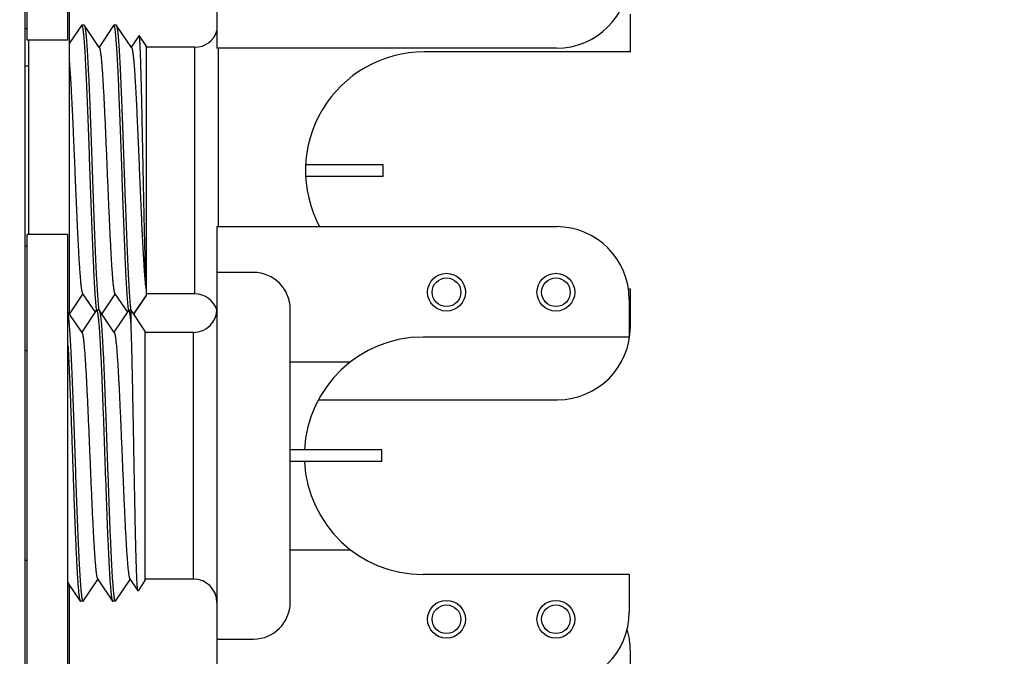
# Model space of a CAD drawing. Header units: inches. Extents: x 0.2 to 16.8, y 0.2 to 10.8.
# Tile 46 of 55: x 10.133 to 10.979, y 6.017 to 6.564. Entities that reach past the tile are written whole.
import ezdxf

# ---------------------------------------------------------------- set-up
doc = ezdxf.new("R2010")
doc.units = ezdxf.units.IN
doc.header["$LTSCALE"] = 0.935
doc.header["$MEASUREMENT"] = 0
doc.layers.get('0').update_dxf_attribs({"linetype": 'CONTINUOUS'})
doc.layers.add('02___PRT_ALL_AXES', color=7, linetype='CONTINUOUS')
doc.layers.add('DIMENSIONS', color=7, linetype='CONTINUOUS')
doc.styles.get("Standard").update_dxf_attribs({"font": 'txt', "width": 0.8})
doc.dimstyles.new('DIMSTYLE_2', dxfattribs={"dimtxt": 0.125, "dimasz": 0.18, "dimexe": 0.18, "dimexo": 0.0625, "dimgap": 0.09, "dimtad": 0, "dimtih": 1, "dimtoh": 1, "dimdec": 3, "dimzin": 4, "dimdsep": 46, "dimtxsty": 'STANDARD', "dimblk": '_FILLED', "dimblk1": '_FILLED', "dimblk2": '_FILLED', "dimcen": 0.09, "dimadec": 0, "dimazin": 0, "dimtp": 0.001, "dimtm": 0.001, "dimtfac": 1, "dimtdec": 3, "dimtofl": 0, "dimtmove": 0, "dimatfit": 3, "dimldrblk": '_FILLED', "dimfxl": 1, "dimtolj": 1, "dimtzin": 4, "dimarcsym": 0})

# ---------------------------------------------------------------- blocks, each defined once
blk = doc.blocks.new('_FILLED')
at = {"color": 0, "linetype": 'BYBLOCK'}
blk.add_solid([(0, 0), (-1, 0.1736), (-1, -0.1736)], dxfattribs=at)
blk = doc.blocks.new('*D24')
at = {"layer": 'DIMENSIONS', "color": 2, "linetype": 'CONTINUOUS'}
for p, q in [((10.02936, 8.54381), (11.80206, 8.54381)), ((11.67706, 8.54381), (11.67706, 6.13531)), ((11.67706, 3.47681), (11.67706, 5.88531)), ((10.02936, 3.47681), (11.80206, 3.47681))]:
    blk.add_line(p, q, dxfattribs=at)
at = {"layer": 'DIMENSIONS', "color": 2, "linetype": 'CONTINUOUS', "xscale": 0.18, "yscale": 0.18, "zscale": 0.18}
for p, rotation in [((11.67706, 8.54381), 90), ((11.67706, 3.47681), 270)]:
    blk.add_blockref('_FILLED', p, dxfattribs=dict(at, rotation=rotation))
at = {"layer": 'DIMENSIONS', "color": 2, "linetype": 'CONTINUOUS', "insert": (11.67706, 6.07281), "char_height": 0.125, "width": 1.325, "attachment_point": 2, "line_spacing_factor": 0.9}
blk.add_mtext('5.067{\\Ftxt.shx;\\W1.000000;\\H0.125000; }[128.7]', dxfattribs=at)

msp = doc.modelspace()

# ---------------------------------------------------------------- linework, layer by layer
at = {"color": 7, "linetype": 'CONTINUOUS'}
for p, q in [((10.13778, 8.01081), (10.13778, 4.01081)), ((10.30278, 6.93316), (10.30278, 6.53946)), ((10.65811, 6.53631), (10.65811, 6.56866)), ((10.18629, 6.55914), (10.17578, 6.54356)), ((10.18629, 6.55914), (10.18652, 6.55931)), ((10.18866, 6.55931), (10.18652, 6.55931)), ((10.18655, 6.55931), (10.18682, 6.55902)), ((10.18682, 6.55902), (10.18729, 6.55741)), ((10.18866, 6.55931), (10.18889, 6.55914)), ((10.20173, 6.54011), (10.18889, 6.55914)), ((10.21402, 6.55914), (10.20146, 6.54051)), ((10.21402, 6.55914), (10.21425, 6.55931)), ((10.2164, 6.55931), (10.21425, 6.55931)), ((10.21455, 6.55904), (10.21428, 6.55931)), ((10.21504, 6.55733), (10.21455, 6.55904)), ((10.21663, 6.55914), (10.2164, 6.55931)), ((10.22947, 6.54011), (10.21663, 6.55914)), ((10.23588, 6.55043), (10.22919, 6.54051)), ((10.23601, 6.55043), (10.23588, 6.55043)), ((10.24197, 6.5416), (10.23601, 6.55043)), ((10.24197, 6.54159), (10.24197, 6.32703)), ((10.28378, 6.54031), (10.24197, 6.54031)), ((10.59461, 6.53946), (10.30278, 6.53946)), ((10.30378, 6.53946), (10.30378, 6.38616)), ((10.44559, 6.43931), (10.37934, 6.43931)), ((10.44559, 6.42931), (10.44559, 6.43931)), ((10.44559, 6.42931), (10.37934, 6.42931)), ((10.30278, 6.38616), (10.30278, 5.99246)), ((10.30278, 6.38616), (10.59461, 6.38616)), ((10.33428, 6.34679), (10.30278, 6.34679)), ((10.24125, 6.33711), (10.24197, 6.33154)), ((10.65811, 6.29996), (10.65811, 6.33231)), ((10.1761, 6.31107), (10.18759, 6.32811)), ((10.18732, 6.32851), (10.19809, 6.31255)), ((10.20383, 6.31107), (10.21533, 6.32811)), ((10.21505, 6.32851), (10.22582, 6.31255)), ((10.24197, 6.32703), (10.2312, 6.31107)), ((10.24197, 6.32717), (10.23193, 6.31234)), ((10.28378, 6.32831), (10.24197, 6.32831)), ((10.65711, 6.32366), (10.65711, 6.29131)), ((10.18686, 6.29511), (10.17478, 6.31303)), ((10.19916, 6.31414), (10.18659, 6.29551)), ((10.19916, 6.31414), (10.19939, 6.31431)), ((10.20153, 6.31431), (10.19939, 6.31431)), ((10.19941, 6.31431), (10.19969, 6.31402)), ((10.19969, 6.31402), (10.20016, 6.31241)), ((10.20153, 6.31431), (10.20176, 6.31414)), ((10.2146, 6.29511), (10.20176, 6.31414)), ((10.22689, 6.31414), (10.21433, 6.29551)), ((10.22688, 6.31424), (10.22686, 6.31434)), ((10.22712, 6.31431), (10.22689, 6.31414)), ((10.22902, 6.31431), (10.22712, 6.31431)), ((10.22745, 6.31398), (10.22712, 6.31431)), ((10.22902, 6.30296), (10.22902, 6.31431)), ((10.24097, 6.2966), (10.22902, 6.31431)), ((10.36577, 6.06333), (10.36577, 6.3153)), ((10.23193, 6.31234), (10.23114, 6.31117)), ((10.24097, 6.29659), (10.24097, 6.08331)), ((10.28278, 6.29531), (10.24097, 6.29531)), ((10.36577, 6.27012), (10.41771, 6.27012)), ((10.39006, 6.23746), (10.59561, 6.23746)), ((10.44459, 6.19431), (10.36577, 6.19431)), ((10.44459, 6.18431), (10.44459, 6.19431)), ((10.44459, 6.18431), (10.36577, 6.18431)), ((10.36577, 6.1085), (10.41771, 6.1085)), ((10.65711, 6.08731), (10.65711, 6.05496)), ((10.17478, 6.08007), (10.18529, 6.06448)), ((10.18789, 6.06448), (10.20046, 6.08311)), ((10.20019, 6.08351), (10.21302, 6.06448)), ((10.21563, 6.06448), (10.22819, 6.08311)), ((10.22792, 6.08351), (10.23488, 6.07319)), ((10.24097, 6.08203), (10.23501, 6.07319)), ((10.24097, 6.08331), (10.24097, 6.08203)), ((10.28278, 6.08331), (10.24097, 6.08331)), ((10.23501, 6.07319), (10.23488, 6.07319)), ((10.18529, 6.06448), (10.18552, 6.06431)), ((10.18766, 6.06431), (10.18552, 6.06431)), ((10.18689, 6.06621), (10.18736, 6.06461)), ((10.18736, 6.06461), (10.18764, 6.06431)), ((10.18766, 6.06431), (10.18789, 6.06448)), ((10.21302, 6.06448), (10.21325, 6.06431)), ((10.2154, 6.06431), (10.21325, 6.06431)), ((10.21463, 6.06621), (10.2151, 6.06461)), ((10.2151, 6.06461), (10.21537, 6.06431)), ((10.21563, 6.06448), (10.2154, 6.06431)), ((10.30278, 6.03183), (10.33428, 6.03183)), ((10.65811, 5.98931), (10.65811, 6.02166))]:
    msp.add_line(p, q, dxfattribs=at)
at = {"color": 9, "linetype": 'CONTINUOUS'}
for p, q in [((10.28378, 6.32831), (10.28378, 6.54031)), ((10.28278, 6.08331), (10.28278, 6.29531))]:
    msp.add_line(p, q, dxfattribs=at)
at = {"color": 7, "linetype": 'CONTINUOUS'}
for centre in [(10.50011, 6.32981), (10.59411, 6.32981), (10.50011, 6.04881), (10.59411, 6.04881)]:
    msp.add_circle(centre, 0.01625, dxfattribs=at)
at = {"color": 9, "linetype": 'CONTINUOUS'}
for centre in [(10.50011, 6.32981), (10.59411, 6.32981), (10.50011, 6.04881), (10.59411, 6.04881)]:
    msp.add_circle(centre, 0.01231, dxfattribs=at)
at = {"color": 7, "linetype": 'CONTINUOUS'}
for centre, radius, start, end in [((10.59461, 6.60196), 0.0625, 270, 360), ((10.18652, 6.55915), 0.000158, 80.12051, 89.95344), ((10.21425, 6.55915), 0.000158, 80.01957, 89.95199), ((10.28378, 6.56031), 0.02, 270, 342.6094), ((10.59461, 6.32366), 0.0625, 0, 90), ((10.33428, 6.3153), 0.0315, 0, 90), ((10.4389, 6.35773), 0.19873, 185.62896, 185.9572), ((10.28378, 6.30831), 0.02, 18.18222, 90), ((10.19939, 6.31415), 0.000158, 80.12453, 89.95349), ((10.28278, 6.31531), 0.02, 270, 360), ((10.59561, 6.29996), 0.0625, 270, 360), ((10.47994, 6.18931), 0.102, 90, 177.11438), ((10.47994, 6.18931), 0.102, 182.88733, 270), ((10.28278, 6.06331), 0.02, 0, 90), ((10.18766, 6.06447), 0.000158, 260.12052, 269.95344), ((10.2154, 6.06447), 0.000158, 260.12052, 269.95344), ((10.33428, 6.06333), 0.0315, 270, 360), ((10.59461, 6.05496), 0.0625, 270, 360), ((10.59561, 6.02166), 0.0625, 0, 17.28186)]:
    msp.add_arc(centre, radius, start, end, dxfattribs=at)
for points, knots in [([(10.18889, 6.55914), (10.18893, 6.55909), (10.189, 6.55895), (10.1891, 6.55872), (10.18919, 6.55842), (10.18929, 6.55807), (10.18939, 6.55765), (10.18952, 6.55698), (10.18969, 6.556), (10.18988, 6.55464), (10.19007, 6.55305), (10.19026, 6.55123), (10.19045, 6.54919), (10.19065, 6.54692), (10.19092, 6.54348), (10.19125, 6.53865), (10.19163, 6.53225), (10.19201, 6.52511), (10.1924, 6.51726), (10.19278, 6.50878), (10.19317, 6.49972), (10.19355, 6.49016), (10.19394, 6.48017), (10.19446, 6.46621), (10.1951, 6.44828), (10.19587, 6.42658), (10.19663, 6.40512), (10.19739, 6.38456), (10.19804, 6.36828), (10.19857, 6.35617), (10.19896, 6.34795), (10.19934, 6.3404), (10.19973, 6.33356), (10.20011, 6.32751), (10.20044, 6.32297), (10.20071, 6.31976), (10.2009, 6.31769), (10.20109, 6.31583), (10.20123, 6.31467), (10.2013, 6.31413)], [0, 0, 0, 0, 0.000811, 0.001843, 0.003104, 0.004598, 0.006327, 0.008294, 0.012939, 0.018529, 0.025055, 0.032509, 0.040879, 0.050148, 0.060298, 0.08317, 0.109319, 0.138548, 0.170632, 0.205325, 0.242361, 0.281455, 0.322307, 0.364601, 0.452207, 0.541581, 0.629976, 0.714676, 0.793076, 0.829153, 0.86277, 0.893672, 0.92162, 0.946402, 0.967828, 0.977231, 0.985738, 0.993332, 1, 1, 1, 1]), ([(10.22903, 6.31416), (10.22896, 6.3147), (10.22883, 6.31586), (10.22863, 6.31772), (10.22844, 6.3198), (10.22817, 6.32301), (10.22784, 6.32755), (10.22746, 6.33361), (10.22707, 6.34045), (10.22669, 6.348), (10.2263, 6.35623), (10.22578, 6.36833), (10.22513, 6.38462), (10.22436, 6.40518), (10.2236, 6.42663), (10.22284, 6.44832), (10.22219, 6.46625), (10.22167, 6.4802), (10.22129, 6.49019), (10.2209, 6.49975), (10.22052, 6.5088), (10.22013, 6.51728), (10.21975, 6.52513), (10.21936, 6.53227), (10.21898, 6.53866), (10.21865, 6.54348), (10.21838, 6.54693), (10.21819, 6.54919), (10.218, 6.55124), (10.2178, 6.55306), (10.21761, 6.55464), (10.21742, 6.556), (10.21726, 6.55699), (10.21712, 6.55765), (10.21702, 6.55807), (10.21693, 6.55842), (10.21683, 6.55872), (10.21674, 6.55895), (10.21667, 6.55909), (10.21663, 6.55914)], [0, 0, 0, 0, 0.006683, 0.014291, 0.02281, 0.032227, 0.053676, 0.078479, 0.106445, 0.137362, 0.170992, 0.207077, 0.285488, 0.370188, 0.458575, 0.547934, 0.63552, 0.677803, 0.718643, 0.757725, 0.794749, 0.829431, 0.861503, 0.890722, 0.916861, 0.939724, 0.94987, 0.959135, 0.967502, 0.974953, 0.981477, 0.987065, 0.991708, 0.993675, 0.995404, 0.996897, 0.998158, 0.999189, 1, 1, 1, 1]), ([(10.18729, 6.55741), (10.18736, 6.55707), (10.18749, 6.55632), (10.18768, 6.55508), (10.18786, 6.55362), (10.18804, 6.55196), (10.18823, 6.55008), (10.18849, 6.54717), (10.1888, 6.54305), (10.18917, 6.53752), (10.18954, 6.53126), (10.18991, 6.52431), (10.19028, 6.51672), (10.19065, 6.50855), (10.19115, 6.49665), (10.19178, 6.48079), (10.19251, 6.46087), (10.19324, 6.4402), (10.19398, 6.41937), (10.19471, 6.39896), (10.19544, 6.37955), (10.19607, 6.36425), (10.19658, 6.35293), (10.19695, 6.34526), (10.19732, 6.33823), (10.19768, 6.33188), (10.19805, 6.32625), (10.19837, 6.32204), (10.19863, 6.31906), (10.19881, 6.31713), (10.199, 6.31541), (10.19913, 6.31433), (10.1992, 6.31383)], [0, 0, 0, 0, 0.004267, 0.00941, 0.015425, 0.022302, 0.030032, 0.038603, 0.058201, 0.080965, 0.106734, 0.135328, 0.166544, 0.200162, 0.235945, 0.312974, 0.395454, 0.481048, 0.567332, 0.651864, 0.73225, 0.806214, 0.840126, 0.871664, 0.900609, 0.926753, 0.949915, 0.96993, 0.978715, 0.986664, 0.993762, 1, 1, 1, 1]), ([(10.22686, 6.31434), (10.2268, 6.31486), (10.22667, 6.31598), (10.22641, 6.31849), (10.22609, 6.32212), (10.22573, 6.32707), (10.22537, 6.33277), (10.225, 6.33918), (10.22463, 6.34625), (10.22426, 6.35394), (10.22376, 6.36527), (10.22314, 6.38053), (10.22241, 6.39987), (10.22168, 6.42017), (10.22096, 6.44087), (10.22023, 6.46138), (10.2195, 6.48114), (10.21888, 6.49688), (10.21838, 6.50868), (10.21801, 6.51679), (10.21764, 6.52432), (10.21728, 6.53122), (10.21691, 6.53745), (10.21655, 6.54295), (10.21623, 6.54706), (10.21597, 6.54996), (10.21579, 6.55184), (10.21561, 6.55351), (10.21543, 6.55497), (10.21524, 6.55622), (10.21511, 6.55698), (10.21504, 6.55733)], [0, 0, 0, 0, 0.00651, 0.013868, 0.031072, 0.051504, 0.07502, 0.101461, 0.130641, 0.162359, 0.196392, 0.270441, 0.350722, 0.434995, 0.520906, 0.606058, 0.688071, 0.764658, 0.80024, 0.833679, 0.864743, 0.893213, 0.918892, 0.941604, 0.961188, 0.969767, 0.977517, 0.984423, 0.990477, 0.995672, 1, 1, 1, 1]), ([(10.24197, 6.3374), (10.2419, 6.33879), (10.24176, 6.3418), (10.24157, 6.34666), (10.24138, 6.35221), (10.24111, 6.36084), (10.24079, 6.37298), (10.24041, 6.38888), (10.24004, 6.40621), (10.23967, 6.42445), (10.2393, 6.44309), (10.23893, 6.46156), (10.23862, 6.47662), (10.23837, 6.4882), (10.23819, 6.49639), (10.23801, 6.50417), (10.23783, 6.51148), (10.23764, 6.51827), (10.23746, 6.5245), (10.23728, 6.53013), (10.23713, 6.53443), (10.237, 6.53754), (10.23691, 6.53962), (10.23682, 6.54152), (10.23673, 6.54325), (10.23664, 6.54479), (10.23655, 6.54615), (10.23646, 6.54733), (10.23638, 6.54831), (10.2363, 6.54902), (10.23624, 6.54949), (10.23619, 6.54977), (10.23615, 6.55), (10.2361, 6.55019), (10.23606, 6.55033), (10.23603, 6.5504), (10.23601, 6.55043)], [0, 0, 0, 0, 0.019504, 0.042416, 0.068535, 0.097652, 0.163973, 0.239343, 0.321484, 0.407955, 0.496226, 0.583752, 0.668049, 0.708244, 0.746759, 0.783333, 0.817714, 0.849672, 0.878992, 0.90548, 0.928965, 0.93953, 0.949291, 0.958231, 0.966335, 0.97359, 0.979986, 0.985516, 0.990171, 0.993944, 0.9955, 0.996835, 0.99795, 0.998846, 0.999527, 1, 1, 1, 1]), ([(10.20173, 6.54011), (10.20177, 6.54005), (10.20185, 6.53991), (10.20195, 6.53967), (10.20205, 6.53937), (10.20215, 6.53901), (10.20226, 6.53859), (10.2024, 6.53792), (10.20258, 6.53693), (10.20279, 6.53558), (10.20299, 6.53401), (10.2032, 6.53221), (10.20341, 6.53019), (10.20361, 6.52796), (10.2039, 6.52458), (10.20425, 6.51986), (10.20467, 6.51363), (10.20508, 6.5067), (10.20549, 6.49913), (10.20591, 6.49098), (10.20632, 6.48233), (10.20673, 6.47325), (10.20715, 6.46382), (10.2077, 6.45081), (10.20839, 6.43431), (10.20908, 6.41782), (10.20963, 6.40481), (10.21005, 6.39538), (10.21046, 6.3863), (10.21088, 6.37765), (10.21129, 6.3695), (10.2117, 6.36192), (10.21212, 6.35499), (10.21253, 6.34877), (10.21288, 6.34405), (10.21317, 6.34067), (10.21338, 6.33844), (10.21358, 6.33642), (10.21379, 6.33462), (10.214, 6.33304), (10.2142, 6.33169), (10.21438, 6.33071), (10.21453, 6.33004), (10.21463, 6.32962), (10.21473, 6.32926), (10.21484, 6.32896), (10.21494, 6.32871), (10.21501, 6.32857), (10.21505, 6.32851)], [0, 0, 0, 0, 0.000994, 0.002236, 0.003736, 0.005499, 0.007527, 0.009821, 0.015206, 0.021651, 0.029149, 0.037685, 0.04724, 0.057795, 0.069329, 0.095229, 0.124712, 0.157522, 0.193366, 0.231931, 0.272873, 0.31583, 0.36042, 0.406249, 0.499989, 0.593729, 0.639558, 0.68415, 0.727107, 0.76805, 0.806616, 0.842462, 0.875273, 0.904759, 0.93066, 0.942194, 0.952751, 0.962308, 0.970844, 0.978341, 0.984789, 0.990177, 0.992471, 0.994499, 0.996261, 0.997762, 0.999005, 1, 1, 1, 1]), ([(10.22947, 6.54011), (10.2295, 6.54006), (10.22957, 6.53994), (10.22966, 6.53974), (10.22975, 6.53949), (10.22987, 6.53907), (10.23003, 6.53844), (10.23021, 6.53754), (10.23039, 6.53646), (10.23057, 6.53522), (10.23075, 6.5338), (10.23093, 6.53221), (10.23111, 6.53045), (10.23137, 6.52779), (10.23168, 6.52406), (10.23204, 6.51914), (10.2324, 6.51364), (10.23276, 6.5076), (10.23312, 6.50105), (10.23349, 6.49406), (10.23385, 6.48665), (10.23421, 6.47889), (10.2347, 6.46798), (10.23531, 6.45387), (10.23603, 6.43663), (10.23675, 6.41932), (10.23747, 6.40243), (10.23819, 6.3864), (10.2388, 6.37379), (10.2393, 6.36446), (10.23966, 6.35814), (10.24002, 6.35235), (10.24038, 6.34711), (10.24074, 6.34247), (10.241, 6.33958), (10.24113, 6.33824)], [0, 0, 0, 0, 0.0009, 0.001999, 0.003304, 0.004818, 0.008485, 0.013007, 0.018387, 0.024619, 0.031694, 0.039601, 0.048328, 0.057865, 0.079295, 0.103746, 0.13106, 0.161046, 0.193506, 0.228217, 0.264945, 0.303439, 0.343437, 0.426852, 0.51292, 0.599303, 0.68365, 0.76367, 0.837188, 0.870877, 0.902209, 0.930971, 0.95697, 0.980029, 1, 1, 1, 1]), ([(10.17578, 6.52903), (10.17591, 6.52763), (10.17616, 6.52463), (10.17652, 6.51984), (10.17688, 6.51448), (10.17724, 6.50858), (10.17759, 6.50218), (10.17809, 6.4928), (10.17869, 6.48017), (10.1794, 6.46418), (10.18011, 6.4474), (10.18082, 6.43027), (10.18154, 6.41324), (10.18214, 6.39933), (10.18262, 6.3886), (10.18298, 6.38097), (10.18334, 6.37369), (10.1837, 6.36682), (10.18406, 6.3604), (10.18442, 6.35447), (10.18477, 6.34908), (10.18513, 6.34425), (10.18544, 6.3406), (10.18569, 6.33799), (10.18587, 6.33627), (10.18605, 6.33471), (10.18623, 6.33332), (10.1864, 6.3321), (10.18658, 6.33104), (10.18676, 6.33016), (10.18691, 6.32954), (10.18704, 6.32913), (10.18713, 6.32888), (10.18722, 6.32868), (10.18729, 6.32856), (10.18732, 6.32851)], [0, 0, 0, 0, 0.020971, 0.04494, 0.071745, 0.101212, 0.133145, 0.167332, 0.241548, 0.321891, 0.406223, 0.492304, 0.577844, 0.66057, 0.700186, 0.738282, 0.774605, 0.808916, 0.840982, 0.870597, 0.897558, 0.921693, 0.942841, 0.952251, 0.960865, 0.968671, 0.975655, 0.981807, 0.987121, 0.991593, 0.995222, 0.996722, 0.998015, 0.999105, 1, 1, 1, 1]), ([(10.20176, 6.31414), (10.2018, 6.31408), (10.20187, 6.31394), (10.20197, 6.31369), (10.20207, 6.31338), (10.20217, 6.31301), (10.20227, 6.31257), (10.20241, 6.31186), (10.20259, 6.31081), (10.20278, 6.30936), (10.20298, 6.30766), (10.20318, 6.30572), (10.20338, 6.30353), (10.20358, 6.30111), (10.20386, 6.29743), (10.2042, 6.29227), (10.2046, 6.28545), (10.205, 6.27784), (10.2054, 6.26949), (10.2058, 6.26047), (10.2062, 6.25087), (10.2066, 6.24075), (10.207, 6.23021), (10.20754, 6.21556), (10.2082, 6.19685), (10.20899, 6.17438), (10.20978, 6.15239), (10.21045, 6.13471), (10.211, 6.12136), (10.2114, 6.11214), (10.2118, 6.10355), (10.2122, 6.09568), (10.21259, 6.08858), (10.21299, 6.08232), (10.21333, 6.07765), (10.21361, 6.07437), (10.21381, 6.07226), (10.21401, 6.0704), (10.21421, 6.06878), (10.21441, 6.06741), (10.21455, 6.06658), (10.21463, 6.06621)], [0, 0, 0, 0, 0.000836, 0.001906, 0.003221, 0.004783, 0.006597, 0.008662, 0.013549, 0.019438, 0.026321, 0.034187, 0.043022, 0.052806, 0.063521, 0.087658, 0.115232, 0.14602, 0.179765, 0.216192, 0.254996, 0.295861, 0.338444, 0.382396, 0.472939, 0.564498, 0.654046, 0.738623, 0.778166, 0.815437, 0.850128, 0.881952, 0.910646, 0.935977, 0.957734, 0.967217, 0.975745, 0.983299, 0.989865, 0.995435, 1, 1, 1, 1]), ([(10.22902, 6.30296), (10.22896, 6.30369), (10.22883, 6.30508), (10.22864, 6.30706), (10.22844, 6.3088), (10.22825, 6.3103), (10.22806, 6.31157), (10.22789, 6.31247), (10.22775, 6.31307), (10.22765, 6.31343), (10.22755, 6.31372), (10.22748, 6.3139), (10.22745, 6.31398)], [0, 0, 0, 0, 0.198191, 0.376059, 0.533223, 0.669317, 0.784038, 0.877305, 0.915909, 0.949186, 0.977184, 1, 1, 1, 1]), ([(10.17478, 6.31123), (10.17485, 6.3108), (10.17498, 6.30987), (10.17517, 6.30835), (10.17536, 6.30662), (10.17562, 6.30388), (10.17595, 6.29993), (10.17632, 6.2946), (10.17669, 6.28849), (10.17707, 6.28165), (10.17744, 6.27413), (10.17782, 6.26599), (10.1782, 6.25728), (10.17871, 6.24473), (10.17934, 6.22815), (10.18009, 6.20752), (10.18084, 6.18635), (10.18158, 6.16527), (10.18233, 6.1449), (10.18296, 6.12863), (10.18348, 6.11642), (10.18385, 6.10802), (10.18423, 6.10022), (10.1846, 6.09308), (10.18498, 6.08664), (10.18535, 6.08095), (10.18567, 6.07671), (10.18594, 6.07372), (10.18613, 6.07179), (10.18631, 6.07009), (10.1865, 6.0686), (10.18669, 6.06733), (10.18682, 6.06656), (10.18689, 6.06621)], [0, 0, 0, 0, 0.00533, 0.011555, 0.018667, 0.026655, 0.045198, 0.067053, 0.092065, 0.120049, 0.150803, 0.184102, 0.219701, 0.25734, 0.337619, 0.422587, 0.509753, 0.596561, 0.680467, 0.759011, 0.795545, 0.829893, 0.8618, 0.891036, 0.917385, 0.940657, 0.960682, 0.969432, 0.977319, 0.984328, 0.99045, 0.995676, 1, 1, 1, 1]), ([(10.20016, 6.31241), (10.20023, 6.31204), (10.20038, 6.31122), (10.20058, 6.30985), (10.20077, 6.30823), (10.20097, 6.30636), (10.20117, 6.30426), (10.20145, 6.30098), (10.2018, 6.2963), (10.20219, 6.29004), (10.20259, 6.28294), (10.20299, 6.27507), (10.20339, 6.26649), (10.20379, 6.25726), (10.20433, 6.24391), (10.20501, 6.22623), (10.2058, 6.20425), (10.20659, 6.18177), (10.20725, 6.16306), (10.20779, 6.14841), (10.20819, 6.13787), (10.20859, 6.12775), (10.20899, 6.11815), (10.20939, 6.10914), (10.20979, 6.10079), (10.21019, 6.09317), (10.21059, 6.08635), (10.21093, 6.08119), (10.21121, 6.07751), (10.21141, 6.07509), (10.2116, 6.07291), (10.2118, 6.07096), (10.212, 6.06927), (10.2122, 6.06782), (10.21237, 6.06677), (10.21251, 6.06606), (10.21261, 6.06562), (10.21271, 6.06524), (10.21281, 6.06493), (10.21291, 6.06468), (10.21298, 6.06454), (10.21302, 6.06448)], [0, 0, 0, 0, 0.004565, 0.010135, 0.016702, 0.024256, 0.032784, 0.042267, 0.064025, 0.089356, 0.118051, 0.149877, 0.184568, 0.22184, 0.261384, 0.345963, 0.435512, 0.527072, 0.617616, 0.661569, 0.704152, 0.745017, 0.783821, 0.820248, 0.853992, 0.884779, 0.912352, 0.936488, 0.947202, 0.956986, 0.96582, 0.973685, 0.980567, 0.986455, 0.991341, 0.993406, 0.995219, 0.996781, 0.998095, 0.999165, 1, 1, 1, 1]), ([(10.23488, 6.07319), (10.23487, 6.07321), (10.23486, 6.07324), (10.23482, 6.07332), (10.23478, 6.07346), (10.23474, 6.07366), (10.23469, 6.07392), (10.23464, 6.07423), (10.23458, 6.07476), (10.23449, 6.07554), (10.2344, 6.07664), (10.23431, 6.07795), (10.23422, 6.07946), (10.23412, 6.08118), (10.23403, 6.08309), (10.23394, 6.0852), (10.23384, 6.0875), (10.23371, 6.09094), (10.23355, 6.09568), (10.23337, 6.10187), (10.23318, 6.1087), (10.233, 6.11612), (10.23281, 6.12408), (10.23263, 6.13252), (10.23245, 6.14137), (10.2322, 6.15383), (10.23189, 6.16996), (10.23153, 6.18968), (10.23117, 6.20947), (10.23082, 6.22881), (10.23046, 6.24719), (10.23011, 6.2641), (10.22981, 6.27708), (10.22956, 6.28642), (10.22938, 6.29252), (10.22921, 6.29796), (10.22908, 6.30137), (10.22902, 6.30296)], [0, 0, 0, 0, 0.00021, 0.000472, 0.001162, 0.002078, 0.003221, 0.004594, 0.006196, 0.010087, 0.014891, 0.020597, 0.027194, 0.03467, 0.043013, 0.052205, 0.062227, 0.073061, 0.097088, 0.124101, 0.153905, 0.186278, 0.220987, 0.257781, 0.296398, 0.336564, 0.420405, 0.506971, 0.593888, 0.678801, 0.759443, 0.833688, 0.899605, 0.928902, 0.955513, 0.979267, 1, 1, 1, 1]), ([(10.18686, 6.29511), (10.1869, 6.29505), (10.18698, 6.29491), (10.18708, 6.29467), (10.18719, 6.29437), (10.18729, 6.29401), (10.18739, 6.29359), (10.18754, 6.29292), (10.18772, 6.29193), (10.18792, 6.29058), (10.18813, 6.289), (10.18833, 6.28721), (10.18854, 6.28519), (10.18875, 6.28296), (10.18904, 6.27958), (10.18939, 6.27486), (10.1898, 6.26863), (10.19021, 6.2617), (10.19063, 6.25413), (10.19104, 6.24598), (10.19146, 6.23732), (10.19187, 6.22824), (10.19228, 6.21882), (10.19284, 6.2058), (10.19353, 6.18931), (10.19421, 6.17282), (10.19477, 6.1598), (10.19518, 6.15038), (10.1956, 6.1413), (10.19601, 6.13264), (10.19643, 6.12449), (10.19684, 6.11692), (10.19725, 6.10999), (10.19766, 6.10377), (10.19802, 6.09905), (10.1983, 6.09566), (10.19851, 6.09343), (10.19872, 6.09142), (10.19892, 6.08962), (10.19913, 6.08804), (10.19934, 6.08669), (10.19951, 6.08571), (10.19966, 6.08504), (10.19976, 6.08462), (10.19987, 6.08426), (10.19997, 6.08396), (10.20007, 6.08371), (10.20015, 6.08357), (10.20019, 6.08351)], [0, 0, 0, 0, 0.000995, 0.002239, 0.00374, 0.005504, 0.007531, 0.009825, 0.015211, 0.021659, 0.029158, 0.037694, 0.047249, 0.057807, 0.069342, 0.095241, 0.124728, 0.157538, 0.193385, 0.23195, 0.272894, 0.31585, 0.360442, 0.406271, 0.500011, 0.593751, 0.639579, 0.68417, 0.727126, 0.768069, 0.806632, 0.842478, 0.875286, 0.904771, 0.930669, 0.942204, 0.95276, 0.962314, 0.970849, 0.978347, 0.984794, 0.990178, 0.992472, 0.994499, 0.996262, 0.997762, 0.999006, 1, 1, 1, 1]), ([(10.2146, 6.29511), (10.21464, 6.29505), (10.21471, 6.29491), (10.21482, 6.29467), (10.21492, 6.29437), (10.21502, 6.29401), (10.21513, 6.29359), (10.21527, 6.29292), (10.21545, 6.29193), (10.21566, 6.29058), (10.21586, 6.289), (10.21607, 6.28721), (10.21628, 6.28519), (10.21648, 6.28296), (10.21677, 6.27958), (10.21712, 6.27486), (10.21754, 6.26863), (10.21795, 6.2617), (10.21836, 6.25413), (10.21878, 6.24598), (10.21919, 6.23732), (10.2196, 6.22824), (10.22002, 6.21882), (10.22057, 6.2058), (10.22126, 6.18931), (10.22195, 6.17282), (10.2225, 6.1598), (10.22292, 6.15038), (10.22333, 6.1413), (10.22375, 6.13264), (10.22416, 6.12449), (10.22457, 6.11692), (10.22499, 6.10999), (10.2254, 6.10377), (10.22575, 6.09905), (10.22604, 6.09566), (10.22625, 6.09343), (10.22645, 6.09142), (10.22666, 6.08962), (10.22686, 6.08804), (10.22707, 6.08669), (10.22725, 6.08571), (10.22739, 6.08504), (10.2275, 6.08462), (10.2276, 6.08426), (10.2277, 6.08396), (10.22781, 6.08371), (10.22788, 6.08357), (10.22792, 6.08351)], [0, 0, 0, 0, 0.000995, 0.002238, 0.003739, 0.005501, 0.007529, 0.009823, 0.015211, 0.021659, 0.029156, 0.037692, 0.047249, 0.057806, 0.06934, 0.095241, 0.124726, 0.157538, 0.193384, 0.23195, 0.272893, 0.31585, 0.360442, 0.406271, 0.500011, 0.593751, 0.63958, 0.68417, 0.727127, 0.768069, 0.806634, 0.842478, 0.875288, 0.904771, 0.930671, 0.942205, 0.95276, 0.962315, 0.970851, 0.978349, 0.984794, 0.990179, 0.992473, 0.994501, 0.996264, 0.997764, 0.999006, 1, 1, 1, 1]), ([(10.17478, 6.28428), (10.17502, 6.27991), (10.17548, 6.27057), (10.17612, 6.25577), (10.17677, 6.2395), (10.17742, 6.22211), (10.17807, 6.20401), (10.17872, 6.18558), (10.17937, 6.16723), (10.18002, 6.14937), (10.18057, 6.13497), (10.18101, 6.12399), (10.18134, 6.11627), (10.18167, 6.10895), (10.18199, 6.10208), (10.18232, 6.09568), (10.18265, 6.08981), (10.18297, 6.08449), (10.1833, 6.07975), (10.18358, 6.07617), (10.1838, 6.07362), (10.18397, 6.07195), (10.18413, 6.07043), (10.18429, 6.06909), (10.18446, 6.0679), (10.18462, 6.06689), (10.18478, 6.06604), (10.18492, 6.06545), (10.18504, 6.06506), (10.18512, 6.06483), (10.1852, 6.06464), (10.18526, 6.06453), (10.18529, 6.06448)], [0, 0, 0, 0, 0.059592, 0.127396, 0.201917, 0.281511, 0.364422, 0.448818, 0.532837, 0.614623, 0.69237, 0.729189, 0.764363, 0.7977, 0.829014, 0.858134, 0.884898, 0.909161, 0.93079, 0.949665, 0.958039, 0.965689, 0.972603, 0.978775, 0.984197, 0.988864, 0.992773, 0.995923, 0.997216, 0.998323, 0.999249, 1, 1, 1, 1])]:
    msp.add_open_spline(points, degree=3, knots=knots, dxfattribs=at)
at = {"layer": '02___PRT_ALL_AXES', "color": 7, "linetype": 'CONTINUOUS'}
for p, q in [((10.13978, 6.54631), (10.13978, 6.92631)), ((10.17478, 6.54631), (10.17478, 6.92631)), ((10.17578, 6.62431), (10.17578, 6.31154)), ((10.13978, 6.55618), (10.13778, 6.55618)), ((10.17478, 6.54631), (10.13978, 6.54631)), ((10.14078, 6.54631), (10.14078, 6.37931)), ((10.28378, 6.54031), (10.24197, 6.54031)), ((10.65811, 6.53631), (10.48094, 6.53631)), ((10.13778, 6.52438), (10.14078, 6.52438)), ((10.13978, 5.99931), (10.13978, 6.37931)), ((10.17478, 6.37931), (10.13978, 6.37931)), ((10.17478, 5.99931), (10.17478, 6.37931)), ((10.13978, 6.36945), (10.13778, 6.36945)), ((10.65811, 6.33231), (10.65635, 6.33231)), ((10.28378, 6.32831), (10.24197, 6.32831)), ((10.28278, 6.29531), (10.24097, 6.29531)), ((10.65711, 6.29131), (10.47994, 6.29131)), ((10.13978, 6.27938), (10.13778, 6.27938)), ((10.13978, 6.09925), (10.13778, 6.09925)), ((10.65711, 6.08731), (10.47994, 6.08731)), ((10.17478, 6.07731), (10.17578, 6.07731)), ((10.17578, 6.07731), (10.17578, 5.76454)), ((10.28278, 6.08331), (10.24097, 6.08331))]:
    msp.add_line(p, q, dxfattribs=at)
msp.add_arc((10.48094, 6.43431), 0.102, 90, 208.21199, dxfattribs=at)

# ---------------------------------------------------------------- dimensions: what is measured, and where the dimension line sits
at = {"layer": 'DIMENSIONS', "color": 2, "linetype": 'CONTINUOUS'}
dim = msp.add_linear_dim(base=(11.67706, 3.47681), p1=(10.02936, 8.54381), p2=(10.02936, 3.47681), angle=270, dimstyle='DIMSTYLE_2', dxfattribs=at)
dim.commit()
dim.dimension.update_dxf_attribs({"geometry": '*D24', "text_midpoint": (11.52706, 6.01031), "dimtype": 160})

doc.saveas('drawing.dxf')
